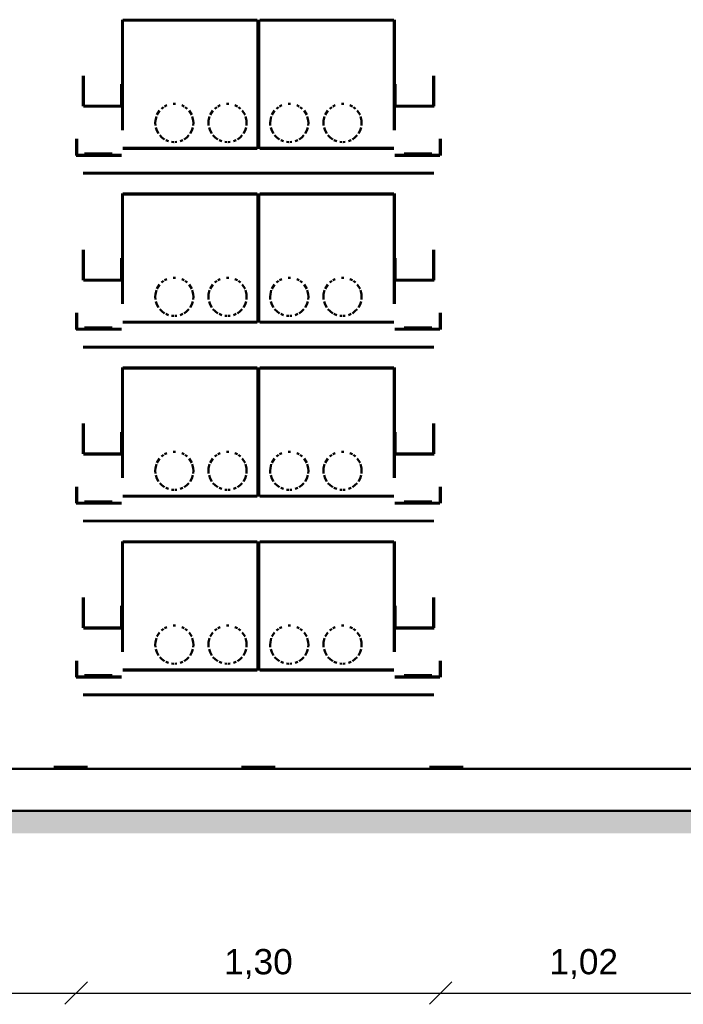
# Model space of a CAD drawing. Header units: millimetres. Extents: x 0 to 420, y 0 to 297.
# Tile 3 of 5: x 153 to 200, y 83 to 153. Entities that reach past the tile are written whole.
import ezdxf
from ezdxf.enums import TextEntityAlignment as Align

# ---------------------------------------------------------------- set-up
doc = ezdxf.new("R2010")
doc.units = ezdxf.units.MM
doc.header["$LTSCALE"] = 0.5
for name, color, linetype, lineweight in [('CONTORNO', 7, 'CONTINUOUS', 50), ('COTAS', 7, 'CONTINUOUS', 25), ('RAYADO', 8, 'CONTINUOUS', 18), ('TEXTO', 7, 'CONTINUOUS', 25)]:
    doc.layers.add(name, color=color, linetype=linetype, lineweight=lineweight)
doc.styles.get("Standard").update_dxf_attribs({"font": 'arial.ttf'})

msp = doc.modelspace()

# ---------------------------------------------------------------- hatches: boundary and pattern name
at = {"layer": 'RAYADO'}
h = msp.add_hatch(dxfattribs=at)
h.set_pattern_fill('EARTH', scale=0.35)
h.paths.add_polyline_path([(30, 95.4), (264, 95.4), (264, 97), (30, 97)])

# ---------------------------------------------------------------- linework, layer by layer
at = {"layer": 'CONTORNO', "true_color": 0x6e8296}
for p, q in [((160.48, 153.4), (160.48, 145.531)), ((169.943, 153.4), (160.54, 153.4)), ((160.54, 145.531), (160.54, 153.4)), ((160.54, 153.34), (169.943, 153.34)), ((169.943, 153.4), (170.1, 153.4)), ((170.1, 153.34), (169.943, 153.34)), ((170.14, 153.4), (170.14, 144.351)), ((170.26, 144.351), (170.26, 153.4)), ((179.703, 153.4), (170.3, 153.4)), ((170.3, 153.34), (179.703, 153.34)), ((179.703, 153.4), (179.86, 153.4)), ((179.86, 153.34), (179.703, 153.34)), ((179.86, 153.4), (179.86, 145.531)), ((179.92, 145.531), (179.92, 153.4)), ((157.68, 149.4), (157.68, 147.236)), ((157.74, 147.236), (157.74, 149.4)), ((182.66, 149.4), (182.66, 147.236)), ((182.72, 147.236), (182.72, 149.4)), ((160.42, 148.8), (160.42, 147.226)), ((160.48, 147.226), (160.48, 148.8)), ((179.92, 148.8), (179.92, 147.226)), ((179.98, 147.226), (179.98, 148.8)), ((160.48, 147.26), (157.726, 147.26)), ((157.726, 147.2), (160.48, 147.2)), ((163.151, 146.92), (162.957, 146.614)), ((163.432, 147.17), (163.29, 147.051)), ((163.504, 147.218), (163.673, 147.296)), ((164.119, 147.401), (164.281, 147.401)), ((164.727, 147.296), (164.896, 147.218)), ((165.11, 147.051), (164.968, 147.17)), ((165.443, 146.614), (165.249, 146.92)), ((166.951, 146.92), (166.757, 146.614)), ((167.232, 147.17), (167.09, 147.051)), ((167.304, 147.218), (167.473, 147.296)), ((167.919, 147.401), (168.081, 147.401)), ((168.527, 147.296), (168.696, 147.218)), ((168.91, 147.051), (168.768, 147.17)), ((169.243, 146.614), (169.049, 146.92)), ((171.351, 146.92), (171.157, 146.614)), ((171.632, 147.17), (171.49, 147.051)), ((171.704, 147.218), (171.873, 147.296)), ((172.319, 147.401), (172.481, 147.401)), ((172.927, 147.296), (173.096, 147.218)), ((173.31, 147.051), (173.168, 147.17)), ((173.643, 146.614), (173.449, 146.92)), ((175.151, 146.92), (174.957, 146.614)), ((175.432, 147.17), (175.29, 147.051)), ((175.504, 147.218), (175.673, 147.296)), ((176.119, 147.401), (176.281, 147.401)), ((176.727, 147.296), (176.896, 147.218)), ((177.11, 147.051), (176.968, 147.17)), ((177.443, 146.614), (177.249, 146.92)), ((182.72, 147.26), (179.966, 147.26)), ((179.966, 147.2), (182.72, 147.2)), ((162.848, 146.224), (162.842, 146.04)), ((162.847, 145.856), (162.842, 146.04)), ((162.918, 146.505), (162.848, 146.224)), ((165.552, 146.224), (165.482, 146.505)), ((165.558, 146.04), (165.552, 146.224)), ((165.558, 146.04), (165.553, 145.856)), ((166.648, 146.224), (166.642, 146.04)), ((166.647, 145.856), (166.642, 146.04)), ((166.718, 146.505), (166.648, 146.224)), ((169.352, 146.224), (169.282, 146.505)), ((169.358, 146.04), (169.352, 146.224)), ((169.358, 146.04), (169.353, 145.856)), ((171.048, 146.224), (171.042, 146.04)), ((171.047, 145.856), (171.042, 146.04)), ((171.118, 146.505), (171.048, 146.224)), ((173.752, 146.224), (173.682, 146.505)), ((173.758, 146.04), (173.752, 146.224)), ((173.758, 146.04), (173.753, 145.856)), ((174.848, 146.224), (174.842, 146.04)), ((174.847, 145.856), (174.842, 146.04)), ((174.918, 146.505), (174.848, 146.224)), ((177.552, 146.224), (177.482, 146.505)), ((177.558, 146.04), (177.552, 146.224)), ((177.558, 146.04), (177.553, 145.856)), ((162.879, 145.719), (162.95, 145.496)), ((163.072, 145.28), (162.95, 145.496)), ((165.45, 145.496), (165.328, 145.28)), ((165.45, 145.496), (165.521, 145.719)), ((166.679, 145.719), (166.75, 145.496)), ((166.872, 145.28), (166.75, 145.496)), ((169.25, 145.496), (169.128, 145.28)), ((169.25, 145.496), (169.321, 145.719)), ((171.079, 145.719), (171.15, 145.496)), ((171.272, 145.28), (171.15, 145.496)), ((173.65, 145.496), (173.528, 145.28)), ((173.65, 145.496), (173.721, 145.719)), ((174.879, 145.719), (174.95, 145.496)), ((175.072, 145.28), (174.95, 145.496)), ((177.45, 145.496), (177.328, 145.28)), ((177.45, 145.496), (177.521, 145.719)), ((157.2, 144.9), (157.2, 143.72)), ((157.26, 143.72), (157.26, 144.9)), ((163.315, 145.008), (163.156, 145.16)), ((163.315, 145.008), (163.501, 144.862)), ((163.587, 144.819), (163.788, 144.744)), ((164.166, 144.677), (164.009, 144.691)), ((164.391, 144.691), (164.234, 144.677)), ((164.612, 144.744), (164.813, 144.819)), ((164.899, 144.862), (165.085, 145.008)), ((165.244, 145.16), (165.085, 145.008)), ((167.115, 145.008), (166.956, 145.16)), ((167.115, 145.008), (167.301, 144.862)), ((167.387, 144.819), (167.588, 144.744)), ((167.966, 144.677), (167.809, 144.691)), ((168.191, 144.691), (168.034, 144.677)), ((168.412, 144.744), (168.613, 144.819)), ((168.699, 144.862), (168.885, 145.008)), ((169.044, 145.16), (168.885, 145.008)), ((171.515, 145.008), (171.356, 145.16)), ((171.515, 145.008), (171.701, 144.862)), ((171.787, 144.819), (171.988, 144.744)), ((172.366, 144.677), (172.209, 144.691)), ((172.591, 144.691), (172.434, 144.677)), ((172.812, 144.744), (173.013, 144.819)), ((173.099, 144.862), (173.285, 145.008)), ((173.444, 145.16), (173.285, 145.008)), ((175.315, 145.008), (175.156, 145.16)), ((175.315, 145.008), (175.501, 144.862)), ((175.587, 144.819), (175.788, 144.744)), ((176.166, 144.677), (176.009, 144.691)), ((176.391, 144.691), (176.234, 144.677)), ((176.612, 144.744), (176.813, 144.819)), ((176.899, 144.862), (177.085, 145.008)), ((177.244, 145.16), (177.085, 145.008)), ((183.14, 144.9), (183.14, 143.72)), ((183.2, 143.72), (183.2, 144.9)), ((169.943, 144.26), (160.54, 144.26)), ((160.54, 144.2), (169.943, 144.2)), ((169.943, 144.26), (170.1, 144.26)), ((170.1, 144.2), (169.943, 144.2)), ((170.14, 144.2), (170.14, 144.351)), ((170.26, 144.351), (170.26, 144.2)), ((179.703, 144.26), (170.3, 144.26)), ((170.3, 144.2), (179.703, 144.2)), ((179.703, 144.26), (179.86, 144.26)), ((179.86, 144.2), (179.703, 144.2)), ((160.426, 143.76), (157.2, 143.76)), ((157.2, 143.7), (160.426, 143.7)), ((159.767, 143.86), (157.8, 143.86)), ((157.8, 143.78), (159.767, 143.78)), ((183.146, 143.76), (179.92, 143.76)), ((179.92, 143.7), (183.146, 143.7)), ((182.567, 143.86), (180.6, 143.86)), ((180.6, 143.78), (182.567, 143.78)), ((182.29, 142.48), (157.7, 142.48)), ((157.7, 142.44), (182.29, 142.44)), ((182.29, 142.48), (182.7, 142.48)), ((182.7, 142.44), (182.29, 142.44)), ((160.48, 141), (160.48, 133.131)), ((169.943, 141), (160.54, 141)), ((160.54, 133.131), (160.54, 141)), ((160.54, 140.94), (169.943, 140.94)), ((169.943, 141), (170.1, 141)), ((170.1, 140.94), (169.943, 140.94)), ((170.14, 141), (170.14, 131.951)), ((170.26, 131.951), (170.26, 141)), ((179.703, 141), (170.3, 141)), ((170.3, 140.94), (179.703, 140.94)), ((179.703, 141), (179.86, 141)), ((179.86, 140.94), (179.703, 140.94)), ((179.86, 141), (179.86, 133.131)), ((179.92, 133.131), (179.92, 141)), ((157.68, 137), (157.68, 134.836)), ((157.74, 134.836), (157.74, 137)), ((182.66, 137), (182.66, 134.836)), ((182.72, 134.836), (182.72, 137)), ((160.42, 136.4), (160.42, 134.826)), ((160.48, 134.826), (160.48, 136.4)), ((179.92, 136.4), (179.92, 134.826)), ((179.98, 134.826), (179.98, 136.4)), ((160.48, 134.86), (157.726, 134.86)), ((157.726, 134.8), (160.48, 134.8)), ((163.504, 134.818), (163.673, 134.896)), ((164.119, 135.001), (164.281, 135.001)), ((164.727, 134.896), (164.896, 134.818)), ((167.304, 134.818), (167.473, 134.896)), ((167.919, 135.001), (168.081, 135.001)), ((168.527, 134.896), (168.696, 134.818)), ((171.704, 134.818), (171.873, 134.896)), ((172.319, 135.001), (172.481, 135.001)), ((172.927, 134.896), (173.096, 134.818)), ((175.504, 134.818), (175.673, 134.896)), ((176.119, 135.001), (176.281, 135.001)), ((176.727, 134.896), (176.896, 134.818)), ((182.72, 134.86), (179.966, 134.86)), ((179.966, 134.8), (182.72, 134.8)), ((162.918, 134.105), (162.848, 133.824)), ((163.151, 134.52), (162.957, 134.214)), ((163.432, 134.77), (163.29, 134.651)), ((165.11, 134.651), (164.968, 134.77)), ((165.443, 134.214), (165.249, 134.52)), ((165.552, 133.824), (165.482, 134.105)), ((166.718, 134.105), (166.648, 133.824)), ((166.951, 134.52), (166.757, 134.214)), ((167.232, 134.77), (167.09, 134.651)), ((168.91, 134.651), (168.768, 134.77)), ((169.243, 134.214), (169.049, 134.52)), ((169.352, 133.824), (169.282, 134.105)), ((171.118, 134.105), (171.048, 133.824)), ((171.351, 134.52), (171.157, 134.214)), ((171.632, 134.77), (171.49, 134.651)), ((173.31, 134.651), (173.168, 134.77)), ((173.643, 134.214), (173.449, 134.52)), ((173.752, 133.824), (173.682, 134.105)), ((174.918, 134.105), (174.848, 133.824)), ((175.151, 134.52), (174.957, 134.214)), ((175.432, 134.77), (175.29, 134.651)), ((177.11, 134.651), (176.968, 134.77)), ((177.443, 134.214), (177.249, 134.52)), ((177.552, 133.824), (177.482, 134.105)), ((162.848, 133.824), (162.842, 133.64)), ((162.847, 133.456), (162.842, 133.64)), ((165.558, 133.64), (165.552, 133.824)), ((165.558, 133.64), (165.553, 133.456)), ((166.648, 133.824), (166.642, 133.64)), ((166.647, 133.456), (166.642, 133.64)), ((169.358, 133.64), (169.352, 133.824)), ((169.358, 133.64), (169.353, 133.456)), ((171.048, 133.824), (171.042, 133.64)), ((171.047, 133.456), (171.042, 133.64)), ((173.758, 133.64), (173.752, 133.824)), ((173.758, 133.64), (173.753, 133.456)), ((174.848, 133.824), (174.842, 133.64)), ((174.847, 133.456), (174.842, 133.64)), ((177.558, 133.64), (177.552, 133.824)), ((177.558, 133.64), (177.553, 133.456)), ((162.879, 133.319), (162.95, 133.096)), ((163.072, 132.88), (162.95, 133.096)), ((163.315, 132.608), (163.156, 132.76)), ((165.244, 132.76), (165.085, 132.608)), ((165.45, 133.096), (165.328, 132.88)), ((165.45, 133.096), (165.521, 133.319)), ((166.679, 133.319), (166.75, 133.096)), ((166.872, 132.88), (166.75, 133.096)), ((167.115, 132.608), (166.956, 132.76)), ((169.044, 132.76), (168.885, 132.608)), ((169.25, 133.096), (169.128, 132.88)), ((169.25, 133.096), (169.321, 133.319)), ((171.079, 133.319), (171.15, 133.096)), ((171.272, 132.88), (171.15, 133.096)), ((171.515, 132.608), (171.356, 132.76)), ((173.444, 132.76), (173.285, 132.608)), ((173.65, 133.096), (173.528, 132.88)), ((173.65, 133.096), (173.721, 133.319)), ((174.879, 133.319), (174.95, 133.096)), ((175.072, 132.88), (174.95, 133.096)), ((175.315, 132.608), (175.156, 132.76)), ((177.244, 132.76), (177.085, 132.608)), ((177.45, 133.096), (177.328, 132.88)), ((177.45, 133.096), (177.521, 133.319)), ((157.2, 132.5), (157.2, 131.32)), ((157.26, 131.32), (157.26, 132.5)), ((163.315, 132.608), (163.501, 132.462)), ((163.587, 132.419), (163.788, 132.344)), ((164.166, 132.277), (164.009, 132.291)), ((164.391, 132.291), (164.234, 132.277)), ((164.612, 132.344), (164.813, 132.419)), ((164.899, 132.462), (165.085, 132.608)), ((167.115, 132.608), (167.301, 132.462)), ((167.387, 132.419), (167.588, 132.344)), ((167.966, 132.277), (167.809, 132.291)), ((168.191, 132.291), (168.034, 132.277)), ((168.412, 132.344), (168.613, 132.419)), ((168.699, 132.462), (168.885, 132.608)), ((171.515, 132.608), (171.701, 132.462)), ((171.787, 132.419), (171.988, 132.344)), ((172.366, 132.277), (172.209, 132.291)), ((172.591, 132.291), (172.434, 132.277)), ((172.812, 132.344), (173.013, 132.419)), ((173.099, 132.462), (173.285, 132.608)), ((175.315, 132.608), (175.501, 132.462)), ((175.587, 132.419), (175.788, 132.344)), ((176.166, 132.277), (176.009, 132.291)), ((176.391, 132.291), (176.234, 132.277)), ((176.612, 132.344), (176.813, 132.419)), ((176.899, 132.462), (177.085, 132.608)), ((183.14, 132.5), (183.14, 131.32)), ((183.2, 131.32), (183.2, 132.5)), ((160.426, 131.36), (157.2, 131.36)), ((157.2, 131.3), (160.426, 131.3)), ((159.767, 131.46), (157.8, 131.46)), ((157.8, 131.38), (159.767, 131.38)), ((169.943, 131.86), (160.54, 131.86)), ((160.54, 131.8), (169.943, 131.8)), ((169.943, 131.86), (170.1, 131.86)), ((170.1, 131.8), (169.943, 131.8)), ((170.14, 131.8), (170.14, 131.951)), ((170.26, 131.951), (170.26, 131.8)), ((179.703, 131.86), (170.3, 131.86)), ((170.3, 131.8), (179.703, 131.8)), ((179.703, 131.86), (179.86, 131.86)), ((179.86, 131.8), (179.703, 131.8)), ((183.146, 131.36), (179.92, 131.36)), ((179.92, 131.3), (183.146, 131.3)), ((182.567, 131.46), (180.6, 131.46)), ((180.6, 131.38), (182.567, 131.38)), ((182.29, 130.08), (157.7, 130.08)), ((157.7, 130.04), (182.29, 130.04)), ((182.29, 130.08), (182.7, 130.08)), ((182.7, 130.04), (182.29, 130.04)), ((160.48, 128.6), (160.48, 120.731)), ((169.943, 128.6), (160.54, 128.6)), ((160.54, 120.731), (160.54, 128.6)), ((160.54, 128.54), (169.943, 128.54)), ((169.943, 128.6), (170.1, 128.6)), ((170.1, 128.54), (169.943, 128.54)), ((170.14, 128.6), (170.14, 119.551)), ((170.26, 119.551), (170.26, 128.6)), ((179.703, 128.6), (170.3, 128.6)), ((170.3, 128.54), (179.703, 128.54)), ((179.703, 128.6), (179.86, 128.6)), ((179.86, 128.54), (179.703, 128.54)), ((179.86, 128.6), (179.86, 120.731)), ((179.92, 120.731), (179.92, 128.6)), ((157.68, 124.6), (157.68, 122.436)), ((157.74, 122.436), (157.74, 124.6)), ((182.66, 124.6), (182.66, 122.436)), ((182.72, 122.436), (182.72, 124.6)), ((160.42, 124), (160.42, 122.426)), ((160.48, 122.426), (160.48, 124)), ((179.92, 124), (179.92, 122.426)), ((179.98, 122.426), (179.98, 124)), ((160.48, 122.46), (157.726, 122.46)), ((157.726, 122.4), (160.48, 122.4)), ((163.432, 122.37), (163.29, 122.251)), ((163.504, 122.418), (163.673, 122.496)), ((164.119, 122.601), (164.281, 122.601)), ((164.727, 122.496), (164.896, 122.418)), ((165.11, 122.251), (164.968, 122.37)), ((167.232, 122.37), (167.09, 122.251)), ((167.304, 122.418), (167.473, 122.496)), ((167.919, 122.601), (168.081, 122.601)), ((168.527, 122.496), (168.696, 122.418)), ((168.91, 122.251), (168.768, 122.37)), ((171.632, 122.37), (171.49, 122.251)), ((171.704, 122.418), (171.873, 122.496)), ((172.319, 122.601), (172.481, 122.601)), ((172.927, 122.496), (173.096, 122.418)), ((173.31, 122.251), (173.168, 122.37)), ((175.432, 122.37), (175.29, 122.251)), ((175.504, 122.418), (175.673, 122.496)), ((176.119, 122.601), (176.281, 122.601)), ((176.727, 122.496), (176.896, 122.418)), ((177.11, 122.251), (176.968, 122.37)), ((182.72, 122.46), (179.966, 122.46)), ((179.966, 122.4), (182.72, 122.4)), ((162.918, 121.705), (162.848, 121.424)), ((163.151, 122.12), (162.957, 121.814)), ((165.443, 121.814), (165.249, 122.12)), ((165.552, 121.424), (165.482, 121.705)), ((166.718, 121.705), (166.648, 121.424)), ((166.951, 122.12), (166.757, 121.814)), ((169.243, 121.814), (169.049, 122.12)), ((169.352, 121.424), (169.282, 121.705)), ((171.118, 121.705), (171.048, 121.424)), ((171.351, 122.12), (171.157, 121.814)), ((173.643, 121.814), (173.449, 122.12)), ((173.752, 121.424), (173.682, 121.705)), ((174.918, 121.705), (174.848, 121.424)), ((175.151, 122.12), (174.957, 121.814)), ((177.443, 121.814), (177.249, 122.12)), ((177.552, 121.424), (177.482, 121.705)), ((162.848, 121.424), (162.842, 121.24)), ((162.847, 121.056), (162.842, 121.24)), ((162.879, 120.919), (162.95, 120.696)), ((165.45, 120.696), (165.521, 120.919)), ((165.558, 121.24), (165.552, 121.424)), ((165.558, 121.24), (165.553, 121.056)), ((166.648, 121.424), (166.642, 121.24)), ((166.647, 121.056), (166.642, 121.24)), ((166.679, 120.919), (166.75, 120.696)), ((169.25, 120.696), (169.321, 120.919)), ((169.358, 121.24), (169.352, 121.424)), ((169.358, 121.24), (169.353, 121.056)), ((171.048, 121.424), (171.042, 121.24)), ((171.047, 121.056), (171.042, 121.24)), ((171.079, 120.919), (171.15, 120.696)), ((173.65, 120.696), (173.721, 120.919)), ((173.758, 121.24), (173.752, 121.424)), ((173.758, 121.24), (173.753, 121.056)), ((174.848, 121.424), (174.842, 121.24)), ((174.847, 121.056), (174.842, 121.24)), ((174.879, 120.919), (174.95, 120.696)), ((177.45, 120.696), (177.521, 120.919)), ((177.558, 121.24), (177.552, 121.424)), ((177.558, 121.24), (177.553, 121.056)), ((157.2, 120.1), (157.2, 118.92)), ((157.26, 118.92), (157.26, 120.1)), ((163.072, 120.48), (162.95, 120.696)), ((163.315, 120.208), (163.156, 120.36)), ((163.315, 120.208), (163.501, 120.062)), ((164.899, 120.062), (165.085, 120.208)), ((165.244, 120.36), (165.085, 120.208)), ((165.45, 120.696), (165.328, 120.48)), ((166.872, 120.48), (166.75, 120.696)), ((167.115, 120.208), (166.956, 120.36)), ((167.115, 120.208), (167.301, 120.062)), ((168.699, 120.062), (168.885, 120.208)), ((169.044, 120.36), (168.885, 120.208)), ((169.25, 120.696), (169.128, 120.48)), ((171.272, 120.48), (171.15, 120.696)), ((171.515, 120.208), (171.356, 120.36)), ((171.515, 120.208), (171.701, 120.062)), ((173.099, 120.062), (173.285, 120.208)), ((173.444, 120.36), (173.285, 120.208)), ((173.65, 120.696), (173.528, 120.48)), ((175.072, 120.48), (174.95, 120.696)), ((175.315, 120.208), (175.156, 120.36)), ((175.315, 120.208), (175.501, 120.062)), ((176.899, 120.062), (177.085, 120.208)), ((177.244, 120.36), (177.085, 120.208)), ((177.45, 120.696), (177.328, 120.48)), ((183.14, 120.1), (183.14, 118.92)), ((183.2, 118.92), (183.2, 120.1)), ((169.943, 119.46), (160.54, 119.46)), ((160.54, 119.4), (169.943, 119.4)), ((163.587, 120.019), (163.788, 119.944)), ((164.166, 119.877), (164.009, 119.891)), ((164.391, 119.891), (164.234, 119.877)), ((164.612, 119.944), (164.813, 120.019)), ((167.387, 120.019), (167.588, 119.944)), ((167.966, 119.877), (167.809, 119.891)), ((168.191, 119.891), (168.034, 119.877)), ((168.412, 119.944), (168.613, 120.019)), ((169.943, 119.46), (170.1, 119.46)), ((170.1, 119.4), (169.943, 119.4)), ((170.14, 119.4), (170.14, 119.551)), ((170.26, 119.551), (170.26, 119.4)), ((179.703, 119.46), (170.3, 119.46)), ((170.3, 119.4), (179.703, 119.4)), ((171.787, 120.019), (171.988, 119.944)), ((172.366, 119.877), (172.209, 119.891)), ((172.591, 119.891), (172.434, 119.877)), ((172.812, 119.944), (173.013, 120.019)), ((175.587, 120.019), (175.788, 119.944)), ((176.166, 119.877), (176.009, 119.891)), ((176.391, 119.891), (176.234, 119.877)), ((176.612, 119.944), (176.813, 120.019)), ((179.703, 119.46), (179.86, 119.46)), ((179.86, 119.4), (179.703, 119.4)), ((160.426, 118.96), (157.2, 118.96)), ((157.2, 118.9), (160.426, 118.9)), ((159.767, 119.06), (157.8, 119.06)), ((157.8, 118.98), (159.767, 118.98)), ((183.146, 118.96), (179.92, 118.96)), ((179.92, 118.9), (183.146, 118.9)), ((182.567, 119.06), (180.6, 119.06)), ((180.6, 118.98), (182.567, 118.98)), ((182.29, 117.68), (157.7, 117.68)), ((157.7, 117.64), (182.29, 117.64)), ((182.29, 117.68), (182.7, 117.68)), ((182.7, 117.64), (182.29, 117.64)), ((160.48, 116.2), (160.48, 108.331)), ((169.943, 116.2), (160.54, 116.2)), ((160.54, 108.331), (160.54, 116.2)), ((160.54, 116.14), (169.943, 116.14)), ((169.943, 116.2), (170.1, 116.2)), ((170.1, 116.14), (169.943, 116.14)), ((170.14, 116.2), (170.14, 107.151)), ((170.26, 107.151), (170.26, 116.2)), ((179.703, 116.2), (170.3, 116.2)), ((170.3, 116.14), (179.703, 116.14)), ((179.703, 116.2), (179.86, 116.2)), ((179.86, 116.14), (179.703, 116.14)), ((179.86, 116.2), (179.86, 108.331)), ((179.92, 108.331), (179.92, 116.2)), ((157.68, 112.2), (157.68, 110.036)), ((157.74, 110.036), (157.74, 112.2)), ((182.66, 112.2), (182.66, 110.036)), ((182.72, 110.036), (182.72, 112.2)), ((160.42, 111.6), (160.42, 110.026)), ((160.48, 110.026), (160.48, 111.6)), ((179.92, 111.6), (179.92, 110.026)), ((179.98, 110.026), (179.98, 111.6)), ((160.48, 110.06), (157.726, 110.06)), ((157.726, 110), (160.48, 110)), ((163.151, 109.72), (162.957, 109.414)), ((163.432, 109.97), (163.29, 109.851)), ((163.504, 110.018), (163.673, 110.096)), ((164.119, 110.201), (164.281, 110.201)), ((164.727, 110.096), (164.896, 110.018)), ((165.11, 109.851), (164.968, 109.97)), ((165.443, 109.414), (165.249, 109.72)), ((166.951, 109.72), (166.757, 109.414)), ((167.232, 109.97), (167.09, 109.851)), ((167.304, 110.018), (167.473, 110.096)), ((167.919, 110.201), (168.081, 110.201)), ((168.527, 110.096), (168.696, 110.018)), ((168.91, 109.851), (168.768, 109.97)), ((169.243, 109.414), (169.049, 109.72)), ((171.351, 109.72), (171.157, 109.414)), ((171.632, 109.97), (171.49, 109.851)), ((171.704, 110.018), (171.873, 110.096)), ((172.319, 110.201), (172.481, 110.201)), ((172.927, 110.096), (173.096, 110.018)), ((173.31, 109.851), (173.168, 109.97)), ((173.643, 109.414), (173.449, 109.72)), ((175.151, 109.72), (174.957, 109.414)), ((175.432, 109.97), (175.29, 109.851)), ((175.504, 110.018), (175.673, 110.096)), ((176.119, 110.201), (176.281, 110.201)), ((176.727, 110.096), (176.896, 110.018)), ((177.11, 109.851), (176.968, 109.97)), ((177.443, 109.414), (177.249, 109.72)), ((182.72, 110.06), (179.966, 110.06)), ((179.966, 110), (182.72, 110)), ((162.848, 109.024), (162.842, 108.84)), ((162.847, 108.656), (162.842, 108.84)), ((162.918, 109.305), (162.848, 109.024)), ((165.552, 109.024), (165.482, 109.305)), ((165.558, 108.84), (165.552, 109.024)), ((165.558, 108.84), (165.553, 108.656)), ((166.648, 109.024), (166.642, 108.84)), ((166.647, 108.656), (166.642, 108.84)), ((166.718, 109.305), (166.648, 109.024)), ((169.352, 109.024), (169.282, 109.305)), ((169.358, 108.84), (169.352, 109.024)), ((169.358, 108.84), (169.353, 108.656)), ((171.048, 109.024), (171.042, 108.84)), ((171.047, 108.656), (171.042, 108.84)), ((171.118, 109.305), (171.048, 109.024)), ((173.752, 109.024), (173.682, 109.305)), ((173.758, 108.84), (173.752, 109.024)), ((173.758, 108.84), (173.753, 108.656)), ((174.848, 109.024), (174.842, 108.84)), ((174.847, 108.656), (174.842, 108.84)), ((174.918, 109.305), (174.848, 109.024)), ((177.552, 109.024), (177.482, 109.305)), ((177.558, 108.84), (177.552, 109.024)), ((177.558, 108.84), (177.553, 108.656)), ((162.879, 108.519), (162.95, 108.296)), ((163.072, 108.08), (162.95, 108.296)), ((165.45, 108.296), (165.328, 108.08)), ((165.45, 108.296), (165.521, 108.519)), ((166.679, 108.519), (166.75, 108.296)), ((166.872, 108.08), (166.75, 108.296)), ((169.25, 108.296), (169.128, 108.08)), ((169.25, 108.296), (169.321, 108.519)), ((171.079, 108.519), (171.15, 108.296)), ((171.272, 108.08), (171.15, 108.296)), ((173.65, 108.296), (173.528, 108.08)), ((173.65, 108.296), (173.721, 108.519)), ((174.879, 108.519), (174.95, 108.296)), ((175.072, 108.08), (174.95, 108.296)), ((177.45, 108.296), (177.328, 108.08)), ((177.45, 108.296), (177.521, 108.519)), ((157.2, 107.7), (157.2, 106.52)), ((157.26, 106.52), (157.26, 107.7)), ((163.315, 107.808), (163.156, 107.96)), ((163.315, 107.808), (163.501, 107.662)), ((163.587, 107.619), (163.788, 107.544)), ((164.166, 107.477), (164.009, 107.491)), ((164.391, 107.491), (164.234, 107.477)), ((164.612, 107.544), (164.813, 107.619)), ((164.899, 107.662), (165.085, 107.808)), ((165.244, 107.96), (165.085, 107.808)), ((167.115, 107.808), (166.956, 107.96)), ((167.115, 107.808), (167.301, 107.662)), ((167.387, 107.619), (167.588, 107.544)), ((167.966, 107.477), (167.809, 107.491)), ((168.191, 107.491), (168.034, 107.477)), ((168.412, 107.544), (168.613, 107.619)), ((168.699, 107.662), (168.885, 107.808)), ((169.044, 107.96), (168.885, 107.808)), ((171.515, 107.808), (171.356, 107.96)), ((171.515, 107.808), (171.701, 107.662)), ((171.787, 107.619), (171.988, 107.544)), ((172.366, 107.477), (172.209, 107.491)), ((172.591, 107.491), (172.434, 107.477)), ((172.812, 107.544), (173.013, 107.619)), ((173.099, 107.662), (173.285, 107.808)), ((173.444, 107.96), (173.285, 107.808)), ((175.315, 107.808), (175.156, 107.96)), ((175.315, 107.808), (175.501, 107.662)), ((175.587, 107.619), (175.788, 107.544)), ((176.166, 107.477), (176.009, 107.491)), ((176.391, 107.491), (176.234, 107.477)), ((176.612, 107.544), (176.813, 107.619)), ((176.899, 107.662), (177.085, 107.808)), ((177.244, 107.96), (177.085, 107.808)), ((183.14, 107.7), (183.14, 106.52)), ((183.2, 106.52), (183.2, 107.7)), ((169.943, 107.06), (160.54, 107.06)), ((160.54, 107), (169.943, 107)), ((169.943, 107.06), (170.1, 107.06)), ((170.1, 107), (169.943, 107)), ((170.14, 107), (170.14, 107.151)), ((170.26, 107.151), (170.26, 107)), ((179.703, 107.06), (170.3, 107.06)), ((170.3, 107), (179.703, 107)), ((179.703, 107.06), (179.86, 107.06)), ((179.86, 107), (179.703, 107)), ((160.426, 106.56), (157.2, 106.56)), ((157.2, 106.5), (160.426, 106.5)), ((159.767, 106.66), (157.8, 106.66)), ((157.8, 106.58), (159.767, 106.58)), ((183.146, 106.56), (179.92, 106.56)), ((179.92, 106.5), (183.146, 106.5)), ((182.567, 106.66), (180.6, 106.66)), ((180.6, 106.58), (182.567, 106.58)), ((182.29, 105.28), (157.7, 105.28)), ((157.7, 105.24), (182.29, 105.24)), ((182.29, 105.28), (182.7, 105.28)), ((182.7, 105.24), (182.29, 105.24)), ((155.8, 100.12), (155.6, 100.12)), ((155.6, 100), (155.8, 100)), ((155.8, 100.12), (158, 100.12)), ((158, 100), (155.8, 100)), ((169.2, 100.12), (169, 100.12)), ((169, 100), (169.2, 100)), ((169.2, 100.12), (171.4, 100.12)), ((171.4, 100), (169.2, 100)), ((182.6, 100.12), (182.4, 100.12)), ((182.4, 100), (182.6, 100)), ((182.6, 100.12), (184.8, 100.12)), ((184.8, 100), (182.6, 100))]:
    msp.add_line(p, q, dxfattribs=at)
at = {"layer": 'CONTORNO', "true_color": 0x232323}
for p, q in [((90.954, 100), (208, 100)), ((208, 97), (90.954, 97))]:
    msp.add_line(p, q, dxfattribs=at)
at = {"layer": 'CONTORNO'}
msp.add_line((30, 97), (264, 97), dxfattribs=at)
at = {"layer": 'COTAS'}
for p, q in [((156.4, 83.2), (158, 84.8)), ((156.4, 83.2), (158, 84.8)), ((182.4, 83.2), (184, 84.8)), ((182.4, 83.2), (184, 84.8)), ((136.8, 84), (157.2, 84)), ((157.2, 84), (183.2, 84)), ((183.2, 84), (203.6, 84))]:
    msp.add_line(p, q, dxfattribs=at)

# ---------------------------------------------------------------- texts
at = {"layer": 'TEXTO'}
for s, p in [('1,30', (170.2, 84.8)), ('1,02', (193.4, 84.8))]:
    msp.add_text(s, height=1.8, dxfattribs=at).set_placement(p, align=Align.BOTTOM_CENTER)

doc.saveas('drawing.dxf')
